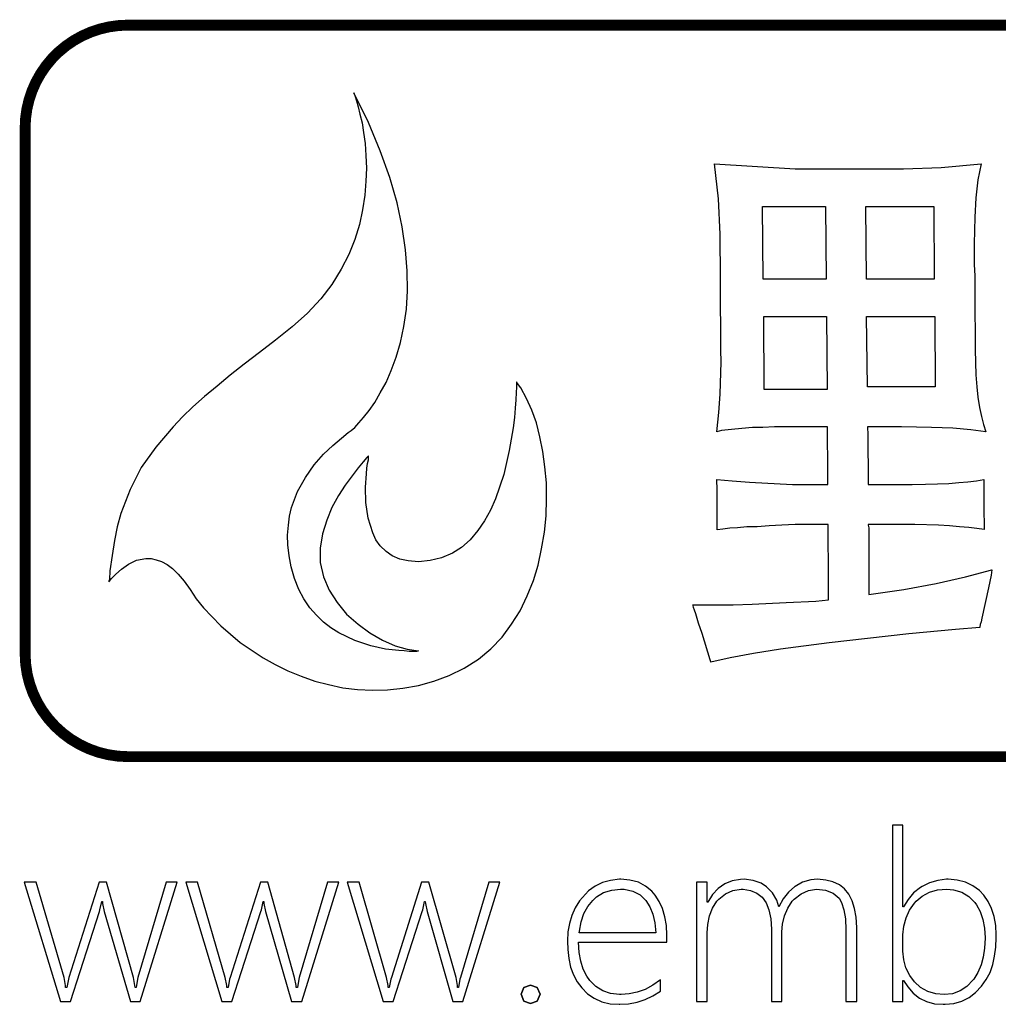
# Model space of a CAD drawing. Extents: x 0 to 150, y -8 to 100.
# Tile 4 of 12: x 14 to 23, y 41 to 50. Entities that reach past the tile are written whole.
import ezdxf

# ---------------------------------------------------------------- set-up
doc = ezdxf.new("R2010")
doc.units = 0
doc.layers.add('DXF', color=212, linetype='CONTINUOUS')

msp = doc.modelspace()

# ---------------------------------------------------------------- linework, layer by layer
at = {"layer": 'DXF', "const_width": 0.1016}
for points in [[(14.097, 49.4284, -0.414214), (15.05712, 50.38852)], [(14.097, 49.4284, -0.414214), (15.05712, 50.38852)], [(15.05712, 43.55338, -0.41265), (14.097, 44.5135)], [(15.05712, 43.55338, -0.41265), (14.097, 44.5135)]]:
    msp.add_lwpolyline(points, format="xyb", dxfattribs=at)
for points in [[(15.05712, 50.38852), (32.00654, 50.38852)], [(15.05712, 50.38852), (32.00654, 50.38852)], [(14.097, 44.5135), (14.097, 49.4284)], [(14.097, 44.5135), (14.097, 49.4284)], [(32.004, 43.55338), (15.05712, 43.55338)], [(32.004, 43.55338), (15.05712, 43.55338)]]:
    msp.add_lwpolyline(points, dxfattribs=at)
at = {"layer": 'DXF'}
for points in [[(15.36954, 45.3771), (15.42288, 45.34916), (15.47368, 45.31106), (15.52702, 45.25772), (15.5829, 45.19422), (15.63878, 45.11548), (15.69466, 45.02912), (15.76324, 44.9453), (15.83944, 44.86148), (15.92326, 44.77512), (16.10614, 44.62018), (16.3195, 44.47794), (16.43126, 44.41444), (16.55064, 44.35602), (16.6751, 44.30522), (16.8021, 44.2595), (16.93164, 44.22648), (17.06372, 44.196), (17.20088, 44.18076), (17.34058, 44.17314), (17.48282, 44.17822), (17.62506, 44.19346), (17.76984, 44.21886), (17.91462, 44.2595), (18.05686, 44.31284), (18.1991, 44.37888), (18.33118, 44.46524), (18.44548, 44.56176), (18.55216, 44.67098), (18.64106, 44.79036), (18.7198, 44.91736), (18.78584, 45.05706), (18.84426, 45.1993), (18.88744, 45.34408), (18.92046, 45.49648), (18.9484, 45.65142), (18.96364, 45.80382), (18.96618, 45.9613), (18.96618, 46.11116), (18.95094, 46.26102), (18.93316, 46.40326), (18.90522, 46.54042), (18.8722, 46.6725), (18.82902, 46.79188), (18.77822, 46.89856), (18.72742, 47.00016), (18.69694, 47.0408), (18.68932, 47.0535), (18.68678, 47.05604), (18.68678, 47.03826), (18.68678, 47.00524), (18.6817, 46.95698), (18.67916, 46.8884), (18.67408, 46.80966), (18.66646, 46.7233), (18.6563, 46.62678), (18.6182, 46.41342), (18.5674, 46.1899), (18.4912, 45.96384), (18.44294, 45.85716), (18.38706, 45.75556), (18.3261, 45.66666), (18.25498, 45.5803), (18.1737, 45.50918), (18.08734, 45.4533), (17.98574, 45.41266), (17.87906, 45.38472), (17.77238, 45.37456), (17.67586, 45.38218), (17.59712, 45.39996), (17.526, 45.43044), (17.46758, 45.47108), (17.41424, 45.52442), (17.3736, 45.5803), (17.34312, 45.6438), (17.29994, 45.78096), (17.27962, 45.92828), (17.27708, 46.07052), (17.2847, 46.19752), (17.28724, 46.24832), (17.29486, 46.29404), (17.30248, 46.32706), (17.30502, 46.35246), (17.30502, 46.36516), (17.28724, 46.34738), (17.25422, 46.30928), (17.20596, 46.2534), (17.15008, 46.1772), (17.08658, 46.09084), (17.02308, 45.99432), (16.96212, 45.88256), (16.91386, 45.76318), (16.87576, 45.63618), (16.8529, 45.50156), (16.8529, 45.36694), (16.88338, 45.23486), (16.93672, 45.10786), (17.01038, 44.99356), (17.09928, 44.88434), (17.20596, 44.79036), (17.31772, 44.70908), (17.43456, 44.6405), (17.55394, 44.5897), (17.6657, 44.55668), (17.77238, 44.54144), (17.76984, 44.54144), (17.75206, 44.53636), (17.72158, 44.53636), (17.68348, 44.53636), (17.63776, 44.54144), (17.58696, 44.54398), (17.4625, 44.55922), (17.32534, 44.5897), (17.17548, 44.63796), (17.02562, 44.70908), (16.95196, 44.75734), (16.88338, 44.81068), (16.81734, 44.87418), (16.75638, 44.9453), (16.7005, 45.02658), (16.65224, 45.11548), (16.6116, 45.21708), (16.58112, 45.3263), (16.56334, 45.43044), (16.55064, 45.53204), (16.5481, 45.62348), (16.55572, 45.71492), (16.56588, 45.80128), (16.58366, 45.88256), (16.63954, 46.03242), (16.71574, 46.16196), (16.79702, 46.2788), (16.88338, 46.3804), (16.97228, 46.46168), (17.05102, 46.53026), (17.11452, 46.58106), (17.14246, 46.60138), (17.17548, 46.62932), (17.21358, 46.6725), (17.25676, 46.7233), (17.3101, 46.7868), (17.36344, 46.863), (17.41424, 46.9519), (17.46758, 47.04842), (17.51584, 47.16018), (17.56156, 47.28464), (17.6022, 47.42434), (17.63268, 47.57166), (17.65808, 47.73422), (17.66824, 47.9044), (17.6657, 48.09236), (17.65046, 48.29048), (17.61998, 48.50384), (17.57172, 48.72736), (17.50314, 48.96358), (17.41424, 49.21504), (17.30248, 49.4792), (17.16786, 49.75606), (17.17802, 49.72304), (17.19326, 49.67986), (17.2085, 49.62652), (17.22374, 49.55794), (17.24406, 49.47666), (17.25676, 49.38522), (17.272, 49.28108), (17.27962, 49.17186), (17.2847, 49.05248), (17.27962, 48.93056), (17.26946, 48.79848), (17.24914, 48.66386), (17.2212, 48.5267), (17.17548, 48.387), (17.1196, 48.24476), (17.04848, 48.1076), (16.96212, 47.96536), (16.85798, 47.83074), (16.73352, 47.69612), (16.59128, 47.56912), (16.43634, 47.44466), (16.28648, 47.33036), (16.14424, 47.22114), (16.01216, 47.117), (15.89024, 47.0154), (15.7734, 46.91888), (15.66418, 46.82236), (15.56766, 46.72838), (15.47876, 46.6344), (15.3162, 46.44644), (15.18158, 46.25594), (15.07744, 46.0502), (15.03426, 45.93844), (14.99108, 45.82414), (14.95806, 45.70222), (14.93266, 45.57268), (14.9098, 45.43298), (14.88948, 45.2882), (14.8844, 45.20946), (14.87932, 45.19168), (14.87932, 45.1866), (14.8844, 45.19168), (14.90472, 45.21708), (14.94282, 45.25772), (14.99616, 45.30598), (15.0622, 45.3517), (15.1384, 45.3898), (15.22476, 45.40504), (15.27302, 45.40504), (15.32128, 45.39234)], [(15.32128, 45.39234), (15.36954, 45.3771), (15.42288, 45.34916), (15.47368, 45.31106), (15.52702, 45.25772), (15.5829, 45.19422), (15.63878, 45.11548), (15.69466, 45.02912), (15.76324, 44.9453), (15.83944, 44.86148), (15.92326, 44.77512), (16.10614, 44.62018), (16.3195, 44.47794), (16.43126, 44.41444), (16.55064, 44.35602), (16.6751, 44.30522), (16.8021, 44.2595), (16.93164, 44.22648), (17.06372, 44.196), (17.20088, 44.18076), (17.34058, 44.17314), (17.48282, 44.17822), (17.62506, 44.19346), (17.76984, 44.21886), (17.91462, 44.2595), (18.05686, 44.31284), (18.1991, 44.37888), (18.33118, 44.46524), (18.44548, 44.56176), (18.55216, 44.67098), (18.64106, 44.79036), (18.7198, 44.91736), (18.78584, 45.05706), (18.84426, 45.1993), (18.88744, 45.34408), (18.92046, 45.49648), (18.9484, 45.65142), (18.96364, 45.80382), (18.96618, 45.9613), (18.96618, 46.11116), (18.95094, 46.26102), (18.93316, 46.40326), (18.90522, 46.54042), (18.8722, 46.6725), (18.82902, 46.79188), (18.77822, 46.89856), (18.72742, 47.00016), (18.69694, 47.0408), (18.68932, 47.0535), (18.68678, 47.05604), (18.68678, 47.03826), (18.68678, 47.00524), (18.6817, 46.95698), (18.67916, 46.8884), (18.67408, 46.80966), (18.66646, 46.7233), (18.6563, 46.62678), (18.6182, 46.41342), (18.5674, 46.1899), (18.4912, 45.96384), (18.44294, 45.85716), (18.38706, 45.75556), (18.3261, 45.66666), (18.25498, 45.5803), (18.1737, 45.50918), (18.08734, 45.4533), (17.98574, 45.41266), (17.87906, 45.38472), (17.77238, 45.37456), (17.67586, 45.38218), (17.59712, 45.39996), (17.526, 45.43044), (17.46758, 45.47108), (17.41424, 45.52442), (17.3736, 45.5803), (17.34312, 45.6438), (17.29994, 45.78096), (17.27962, 45.92828), (17.27708, 46.07052), (17.2847, 46.19752), (17.28724, 46.24832), (17.29486, 46.29404), (17.30248, 46.32706), (17.30502, 46.35246), (17.30502, 46.36516), (17.28724, 46.34738), (17.25422, 46.30928), (17.20596, 46.2534), (17.15008, 46.1772), (17.08658, 46.09084), (17.02308, 45.99432), (16.96212, 45.88256), (16.91386, 45.76318), (16.87576, 45.63618), (16.8529, 45.50156), (16.8529, 45.36694), (16.88338, 45.23486), (16.93672, 45.10786), (17.01038, 44.99356), (17.09928, 44.88434), (17.20596, 44.79036), (17.31772, 44.70908), (17.43456, 44.6405), (17.55394, 44.5897), (17.6657, 44.55668), (17.77238, 44.54144), (17.76984, 44.54144), (17.75206, 44.53636), (17.72158, 44.53636), (17.68348, 44.53636), (17.63776, 44.54144), (17.58696, 44.54398), (17.4625, 44.55922), (17.32534, 44.5897), (17.17548, 44.63796), (17.02562, 44.70908), (16.95196, 44.75734), (16.88338, 44.81068), (16.81734, 44.87418), (16.75638, 44.9453), (16.7005, 45.02658), (16.65224, 45.11548), (16.6116, 45.21708), (16.58112, 45.3263), (16.56334, 45.43044), (16.55064, 45.53204), (16.5481, 45.62348), (16.55572, 45.71492), (16.56588, 45.80128), (16.58366, 45.88256), (16.63954, 46.03242), (16.71574, 46.16196), (16.79702, 46.2788), (16.88338, 46.3804), (16.97228, 46.46168), (17.05102, 46.53026), (17.11452, 46.58106), (17.14246, 46.60138), (17.17548, 46.62932), (17.21358, 46.6725), (17.25676, 46.7233), (17.3101, 46.7868), (17.36344, 46.863), (17.41424, 46.9519), (17.46758, 47.04842), (17.51584, 47.16018), (17.56156, 47.28464), (17.6022, 47.42434), (17.63268, 47.57166), (17.65808, 47.73422), (17.66824, 47.9044), (17.6657, 48.09236), (17.65046, 48.29048), (17.61998, 48.50384), (17.57172, 48.72736), (17.50314, 48.96358), (17.41424, 49.21504), (17.30248, 49.4792), (17.16786, 49.75606), (17.17802, 49.72304), (17.19326, 49.67986), (17.2085, 49.62652), (17.22374, 49.55794), (17.24406, 49.47666), (17.25676, 49.38522), (17.272, 49.28108), (17.27962, 49.17186), (17.2847, 49.05248), (17.27962, 48.93056), (17.26946, 48.79848), (17.24914, 48.66386), (17.2212, 48.5267), (17.17548, 48.387), (17.1196, 48.24476), (17.04848, 48.1076), (16.96212, 47.96536), (16.85798, 47.83074), (16.73352, 47.69612), (16.59128, 47.56912), (16.43634, 47.44466), (16.28648, 47.33036), (16.14424, 47.22114), (16.01216, 47.117), (15.89024, 47.0154), (15.7734, 46.91888), (15.66418, 46.82236), (15.56766, 46.72838), (15.47876, 46.6344), (15.3162, 46.44644), (15.18158, 46.25594), (15.07744, 46.0502), (15.03426, 45.93844), (14.99108, 45.82414), (14.95806, 45.70222), (14.93266, 45.57268), (14.9098, 45.43298), (14.88948, 45.2882), (14.8844, 45.20946), (14.87932, 45.19168), (14.87932, 45.1866), (14.8844, 45.19168), (14.90472, 45.21708), (14.94282, 45.25772), (14.99616, 45.30598), (15.0622, 45.3517), (15.1384, 45.3898), (15.22476, 45.40504), (15.27302, 45.40504)], [(20.50288, 44.43984), (20.49526, 44.45762), (20.41906, 44.704), (20.38604, 44.80052), (20.36064, 44.88688), (20.34794, 44.92244), (20.34032, 44.94784), (20.33778, 44.96562), (20.3327, 44.97324), (20.71116, 44.97324), (20.88642, 44.97832), (21.20392, 44.99356), (21.48078, 45.00626), (21.60016, 45.01896), (21.60016, 45.36948), (21.59762, 45.54982), (21.59762, 45.72254), (21.29028, 45.72254), (21.16328, 45.71492), (21.04644, 45.70984), (20.93468, 45.70222), (20.83816, 45.69968), (20.7518, 45.69206), (20.67814, 45.68698), (20.61464, 45.67936), (20.5613, 45.67174), (20.5613, 46.06798), (20.55876, 46.12132), (20.55876, 46.14418), (20.701, 46.13148), (20.86356, 46.11878), (21.26488, 46.09592), (21.59508, 46.09592), (21.59508, 46.36516), (21.59, 46.4693), (21.59, 46.6344), (21.09724, 46.6344), (20.98802, 46.62932), (20.8915, 46.62932), (20.7264, 46.61408), (20.60194, 46.60138), (20.55876, 46.58868), (20.57654, 46.76902), (20.58924, 46.9392), (20.5994, 47.244), (20.59432, 47.35068), (20.59432, 47.48276), (20.59178, 47.8536), (20.59178, 48.1584), (20.58924, 48.2981), (20.58924, 48.43526), (20.574, 48.76546), (20.5359, 49.09312), (21.28774, 49.04486), (22.3012, 49.04486), (22.65426, 49.05756), (23.0251, 49.09312), (22.99462, 48.94326), (22.97684, 48.77562), (22.96668, 48.59274), (22.9616, 48.34636), (22.9616, 48.15078), (22.96668, 48.04664), (22.96668, 47.6885), (22.96922, 47.53864), (22.96922, 47.3583), (22.9743, 47.23638), (22.97684, 47.11954), (22.98446, 47.01032), (22.99462, 46.91126), (23.00986, 46.81728), (23.03018, 46.73092), (23.04796, 46.65726), (23.07082, 46.58868), (22.92858, 46.60646), (22.76094, 46.6217), (22.56282, 46.62932), (22.28088, 46.6344), (21.96338, 46.6344), (21.96338, 46.61154), (21.96846, 46.58614), (21.971, 46.09592), (22.38248, 46.09592), (22.50694, 46.09846), (22.6187, 46.10354), (22.72284, 46.10608), (22.81682, 46.1137), (22.90318, 46.12132), (22.98192, 46.13148), (23.0505, 46.14418), (23.0505, 45.8216), (23.05558, 45.74794), (23.05558, 45.67682), (22.98446, 45.68444), (22.9108, 45.6946), (22.82444, 45.70222), (22.73046, 45.70984), (22.62886, 45.71492), (22.40534, 45.72254), (21.971, 45.72254), (21.971, 45.71492), (21.97608, 45.69206), (21.97862, 45.06722), (22.30374, 45.11548), (22.606, 45.17136), (22.88032, 45.23232), (23.1267, 45.29836), (23.11908, 45.2501), (23.09368, 45.13072), (23.03272, 44.84624), (23.0251, 44.81322), (23.01748, 44.78782), (23.01494, 44.7675), (23.01494, 44.75988), (22.78634, 44.7421), (22.352, 44.70146), (21.96338, 44.65828), (21.60778, 44.61764), (21.15312, 44.55922), (20.89912, 44.51858), (20.68068, 44.4754), (20.50288, 44.43476)], [(20.50288, 44.43476), (20.50288, 44.43984), (20.49526, 44.45762), (20.41906, 44.704), (20.38604, 44.80052), (20.36064, 44.88688), (20.34794, 44.92244), (20.34032, 44.94784), (20.33778, 44.96562), (20.3327, 44.97324), (20.71116, 44.97324), (20.88642, 44.97832), (21.20392, 44.99356), (21.48078, 45.00626), (21.60016, 45.01896), (21.60016, 45.36948), (21.59762, 45.54982), (21.59762, 45.72254), (21.29028, 45.72254), (21.16328, 45.71492), (21.04644, 45.70984), (20.93468, 45.70222), (20.83816, 45.69968), (20.7518, 45.69206), (20.67814, 45.68698), (20.61464, 45.67936), (20.5613, 45.67174), (20.5613, 46.06798), (20.55876, 46.12132), (20.55876, 46.14418), (20.701, 46.13148), (20.86356, 46.11878), (21.26488, 46.09592), (21.59508, 46.09592), (21.59508, 46.36516), (21.59, 46.4693), (21.59, 46.6344), (21.09724, 46.6344), (20.98802, 46.62932), (20.8915, 46.62932), (20.7264, 46.61408), (20.60194, 46.60138), (20.55876, 46.58868), (20.57654, 46.76902), (20.58924, 46.9392), (20.5994, 47.244), (20.59432, 47.35068), (20.59432, 47.48276), (20.59178, 47.8536), (20.59178, 48.1584), (20.58924, 48.2981), (20.58924, 48.43526), (20.574, 48.76546), (20.5359, 49.09312), (21.28774, 49.04486), (22.3012, 49.04486), (22.65426, 49.05756), (23.0251, 49.09312), (22.99462, 48.94326), (22.97684, 48.77562), (22.96668, 48.59274), (22.9616, 48.34636), (22.9616, 48.15078), (22.96668, 48.04664), (22.96668, 47.6885), (22.96922, 47.53864), (22.96922, 47.3583), (22.9743, 47.23638), (22.97684, 47.11954), (22.98446, 47.01032), (22.99462, 46.91126), (23.00986, 46.81728), (23.03018, 46.73092), (23.04796, 46.65726), (23.07082, 46.58868), (22.92858, 46.60646), (22.76094, 46.6217), (22.56282, 46.62932), (22.28088, 46.6344), (21.96338, 46.6344), (21.96338, 46.61154), (21.96846, 46.58614), (21.971, 46.09592), (22.38248, 46.09592), (22.50694, 46.09846), (22.6187, 46.10354), (22.72284, 46.10608), (22.81682, 46.1137), (22.90318, 46.12132), (22.98192, 46.13148), (23.0505, 46.14418), (23.0505, 45.8216), (23.05558, 45.74794), (23.05558, 45.67682), (22.98446, 45.68444), (22.9108, 45.6946), (22.82444, 45.70222), (22.73046, 45.70984), (22.62886, 45.71492), (22.40534, 45.72254), (21.971, 45.72254), (21.971, 45.71492), (21.97608, 45.69206), (21.97862, 45.06722), (22.30374, 45.11548), (22.606, 45.17136), (22.88032, 45.23232), (23.1267, 45.29836), (23.11908, 45.2501), (23.09368, 45.13072), (23.03272, 44.84624), (23.0251, 44.81322), (23.01748, 44.78782), (23.01494, 44.7675), (23.01494, 44.75988), (22.78634, 44.7421), (22.352, 44.70146), (21.96338, 44.65828), (21.60778, 44.61764), (21.15312, 44.55922), (20.89912, 44.51858), (20.68068, 44.4754)], [(20.99056, 48.01616), (20.98548, 48.69434), (21.57222, 48.69434), (21.57984, 48.01616)], [(21.57984, 48.01616), (20.99056, 48.01616), (20.98548, 48.69434), (21.57222, 48.69434)], [(21.95576, 48.01616), (21.94814, 48.69434), (22.58568, 48.69434), (22.58822, 48.01616)], [(22.58822, 48.01616), (21.95576, 48.01616), (21.94814, 48.69434), (22.58568, 48.69434)], [(20.99818, 46.98492), (20.99564, 47.66564), (21.58238, 47.66564), (21.58746, 46.98492)], [(21.58746, 46.98492), (20.99818, 46.98492), (20.99564, 47.66564), (21.58238, 47.66564)], [(21.96338, 47.00778), (21.95576, 47.66564), (22.5933, 47.66564), (22.59584, 47.00778)], [(22.59584, 47.00778), (21.96338, 47.00778), (21.95576, 47.66564), (22.5933, 47.66564)], [(22.29612, 41.26484), (22.29612, 41.46296), (22.3012, 41.46296), (22.34184, 41.402), (22.39264, 41.34358), (22.45106, 41.29786), (22.5171, 41.26484), (22.59076, 41.24452), (22.67204, 41.23944), (22.68982, 41.23944), (22.7711, 41.24706), (22.84476, 41.26992), (22.91334, 41.30294), (22.9743, 41.3512), (23.03018, 41.40962), (23.07336, 41.47058), (23.10892, 41.53662), (23.13432, 41.61028), (23.1521, 41.68902), (23.1648, 41.77284), (23.16734, 41.86428), (23.16734, 41.88714), (23.16226, 41.97604), (23.14702, 42.05986), (23.12416, 42.13352), (23.09114, 42.19956), (23.0505, 42.26052), (23.00986, 42.3037), (22.9489, 42.34688), (22.88032, 42.3799), (22.80158, 42.40022), (22.71776, 42.40784), (22.70252, 42.40784), (22.62124, 42.39768), (22.54504, 42.37482), (22.47392, 42.33926), (22.45868, 42.33164), (22.39518, 42.28084), (22.34438, 42.21988), (22.3012, 42.14876), (22.29612, 42.14876), (22.29612, 42.9133), (22.19706, 42.9133), (22.19706, 41.26484)], [(22.19706, 41.26484), (22.29612, 41.26484), (22.29612, 41.46296), (22.3012, 41.46296), (22.34184, 41.402), (22.39264, 41.34358), (22.45106, 41.29786), (22.5171, 41.26484), (22.59076, 41.24452), (22.67204, 41.23944), (22.68982, 41.23944), (22.7711, 41.24706), (22.84476, 41.26992), (22.91334, 41.30294), (22.9743, 41.3512), (23.03018, 41.40962), (23.07336, 41.47058), (23.10892, 41.53662), (23.13432, 41.61028), (23.1521, 41.68902), (23.1648, 41.77284), (23.16734, 41.86428), (23.16734, 41.88714), (23.16226, 41.97604), (23.14702, 42.05986), (23.12416, 42.13352), (23.09114, 42.19956), (23.0505, 42.26052), (23.00986, 42.3037), (22.9489, 42.34688), (22.88032, 42.3799), (22.80158, 42.40022), (22.71776, 42.40784), (22.70252, 42.40784), (22.62124, 42.39768), (22.54504, 42.37482), (22.47392, 42.33926), (22.45868, 42.33164), (22.39518, 42.28084), (22.34438, 42.21988), (22.3012, 42.14876), (22.29612, 42.14876), (22.29612, 42.9133), (22.19706, 42.9133)], [(14.46022, 41.4909), (14.20114, 42.3799), (14.08938, 42.3799), (14.4272, 41.26484), (14.52118, 41.26484), (14.79296, 42.10812), (14.7955, 42.12336), (14.81328, 42.19956), (14.8209, 42.19956), (14.8209, 42.18178), (14.83614, 42.10558), (15.07998, 41.26484), (15.17142, 41.26484), (15.51686, 42.3799), (15.41272, 42.3799), (15.1511, 41.4909), (15.14602, 41.47312), (15.13332, 41.39692), (15.12316, 41.39692), (15.12062, 41.4147), (15.10792, 41.4909), (14.85646, 42.3799), (14.78788, 42.3799), (14.50594, 41.4909), (14.50086, 41.47312), (14.48562, 41.39692), (14.47546, 41.39692), (14.47292, 41.4147)], [(14.47292, 41.4147), (14.46022, 41.4909), (14.20114, 42.3799), (14.08938, 42.3799), (14.4272, 41.26484), (14.52118, 41.26484), (14.79296, 42.10812), (14.7955, 42.12336), (14.81328, 42.19956), (14.8209, 42.19956), (14.8209, 42.18178), (14.83614, 42.10558), (15.07998, 41.26484), (15.17142, 41.26484), (15.51686, 42.3799), (15.41272, 42.3799), (15.1511, 41.4909), (15.14602, 41.47312), (15.13332, 41.39692), (15.12316, 41.39692), (15.12062, 41.4147), (15.10792, 41.4909), (14.85646, 42.3799), (14.78788, 42.3799), (14.50594, 41.4909), (14.50086, 41.47312), (14.48562, 41.39692), (14.47546, 41.39692)], [(15.96644, 41.4909), (15.70736, 42.3799), (15.59814, 42.3799), (15.93342, 41.26484), (16.0274, 41.26484), (16.29918, 42.10812), (16.30426, 42.12336), (16.3195, 42.19956), (16.32712, 42.19956), (16.32712, 42.18178), (16.34236, 42.10558), (16.5862, 41.26484), (16.68018, 41.26484), (17.02562, 42.3799), (16.92148, 42.3799), (16.65732, 41.4909), (16.65224, 41.47312), (16.63954, 41.39692), (16.62938, 41.39692), (16.62938, 41.4147), (16.61414, 41.4909), (16.36268, 42.3799), (16.2941, 42.3799), (16.01216, 41.4909), (16.00708, 41.47312), (15.99184, 41.39692), (15.98168, 41.39692), (15.98168, 41.4147)], [(15.98168, 41.4147), (15.96644, 41.4909), (15.70736, 42.3799), (15.59814, 42.3799), (15.93342, 41.26484), (16.0274, 41.26484), (16.29918, 42.10812), (16.30426, 42.12336), (16.3195, 42.19956), (16.32712, 42.19956), (16.32712, 42.18178), (16.34236, 42.10558), (16.5862, 41.26484), (16.68018, 41.26484), (17.02562, 42.3799), (16.92148, 42.3799), (16.65732, 41.4909), (16.65224, 41.47312), (16.63954, 41.39692), (16.62938, 41.39692), (16.62938, 41.4147), (16.61414, 41.4909), (16.36268, 42.3799), (16.2941, 42.3799), (16.01216, 41.4909), (16.00708, 41.47312), (15.99184, 41.39692), (15.98168, 41.39692)], [(17.47266, 41.4909), (17.21612, 42.3799), (17.10436, 42.3799), (17.43964, 41.26484), (17.53362, 41.26484), (17.8054, 42.10812), (17.81048, 42.12336), (17.82826, 42.19956), (17.83334, 42.19956), (17.83588, 42.18178), (17.85112, 42.10558), (18.09242, 41.26484), (18.1864, 41.26484), (18.53184, 42.3799), (18.4277, 42.3799), (18.16354, 41.4909), (18.15846, 41.47312), (18.14576, 41.39692), (18.1356, 41.39692), (18.1356, 41.4147), (18.1229, 41.4909), (17.8689, 42.3799), (17.80032, 42.3799), (17.51838, 41.4909), (17.5133, 41.47312), (17.49806, 41.39692), (17.4879, 41.39692), (17.4879, 41.4147)], [(17.4879, 41.4147), (17.47266, 41.4909), (17.21612, 42.3799), (17.10436, 42.3799), (17.43964, 41.26484), (17.53362, 41.26484), (17.8054, 42.10812), (17.81048, 42.12336), (17.82826, 42.19956), (17.83334, 42.19956), (17.83588, 42.18178), (17.85112, 42.10558), (18.09242, 41.26484), (18.1864, 41.26484), (18.53184, 42.3799), (18.4277, 42.3799), (18.16354, 41.4909), (18.15846, 41.47312), (18.14576, 41.39692), (18.1356, 41.39692), (18.1356, 41.4147), (18.1229, 41.4909), (17.8689, 42.3799), (17.80032, 42.3799), (17.51838, 41.4909), (17.5133, 41.47312), (17.49806, 41.39692), (17.4879, 41.39692)], [(19.64944, 41.33088), (19.56562, 41.34104), (19.49196, 41.3639), (19.42846, 41.40454), (19.37258, 41.46042), (19.3421, 41.5036), (19.30908, 41.5671), (19.28622, 41.6433), (19.27098, 41.72458), (19.2659, 41.81856), (20.0914, 41.81856), (20.0914, 41.86428), (20.0914, 41.8846), (20.08632, 41.97604), (20.07108, 42.05732), (20.05076, 42.13352), (20.02028, 42.19956), (19.98218, 42.26052), (19.94916, 42.29608), (19.89074, 42.34434), (19.8247, 42.3799), (19.74596, 42.40022), (19.66214, 42.40784), (19.6469, 42.40784), (19.56308, 42.39768), (19.48942, 42.37736), (19.42084, 42.3418), (19.35734, 42.29862), (19.30146, 42.23766), (19.27606, 42.20718), (19.23542, 42.14114), (19.2024, 42.07002), (19.18208, 41.99382), (19.16684, 41.91508), (19.16176, 41.82872), (19.1643, 41.75252), (19.17446, 41.66616), (19.19224, 41.58742), (19.22018, 41.51376), (19.2532, 41.45026), (19.29638, 41.39438), (19.34972, 41.3385), (19.41322, 41.29532), (19.48434, 41.2623), (19.56054, 41.24452), (19.64436, 41.23944), (19.65198, 41.23944), (19.73326, 41.24452), (19.812, 41.25976), (19.8882, 41.28516), (19.95932, 41.31818), (20.03044, 41.36136), (20.03044, 41.46804), (19.95932, 41.41978), (19.8882, 41.37914), (19.81454, 41.35374), (19.73834, 41.33596), (19.66468, 41.33088)], [(19.66468, 41.33088), (19.64944, 41.33088), (19.56562, 41.34104), (19.49196, 41.3639), (19.42846, 41.40454), (19.37258, 41.46042), (19.3421, 41.5036), (19.30908, 41.5671), (19.28622, 41.6433), (19.27098, 41.72458), (19.2659, 41.81856), (20.0914, 41.81856), (20.0914, 41.86428), (20.0914, 41.8846), (20.08632, 41.97604), (20.07108, 42.05732), (20.05076, 42.13352), (20.02028, 42.19956), (19.98218, 42.26052), (19.94916, 42.29608), (19.89074, 42.34434), (19.8247, 42.3799), (19.74596, 42.40022), (19.66214, 42.40784), (19.6469, 42.40784), (19.56308, 42.39768), (19.48942, 42.37736), (19.42084, 42.3418), (19.35734, 42.29862), (19.30146, 42.23766), (19.27606, 42.20718), (19.23542, 42.14114), (19.2024, 42.07002), (19.18208, 41.99382), (19.16684, 41.91508), (19.16176, 41.82872), (19.1643, 41.75252), (19.17446, 41.66616), (19.19224, 41.58742), (19.22018, 41.51376), (19.2532, 41.45026), (19.29638, 41.39438), (19.34972, 41.3385), (19.41322, 41.29532), (19.48434, 41.2623), (19.56054, 41.24452), (19.64436, 41.23944), (19.65198, 41.23944), (19.73326, 41.24452), (19.812, 41.25976), (19.8882, 41.28516), (19.95932, 41.31818), (20.03044, 41.36136), (20.03044, 41.46804), (19.95932, 41.41978), (19.8882, 41.37914), (19.81454, 41.35374), (19.73834, 41.33596)], [(20.9804, 42.2402), (21.0185, 42.18686), (21.0439, 42.12082), (21.06168, 42.03954), (21.06676, 41.94302), (21.06676, 41.26484), (21.16582, 41.26484), (21.16582, 41.91762), (21.1709, 41.98874), (21.18868, 42.06748), (21.21916, 42.1386), (21.26234, 42.2021), (21.28012, 42.22242), (21.34362, 42.27322), (21.41474, 42.3037), (21.4884, 42.31386), (21.57222, 42.30624), (21.64334, 42.2783), (21.69922, 42.23004), (21.72208, 42.1894), (21.74494, 42.12082), (21.76018, 42.037), (21.76272, 41.9354), (21.76272, 41.26484), (21.86432, 41.26484), (21.86432, 41.95318), (21.86432, 41.95826), (21.85924, 42.05224), (21.844, 42.13606), (21.82114, 42.20718), (21.79066, 42.26814), (21.75002, 42.31894), (21.70176, 42.35704), (21.6408, 42.38498), (21.57476, 42.40022), (21.49856, 42.40784), (21.43506, 42.40276), (21.35886, 42.3799), (21.28774, 42.33926), (21.2852, 42.33926), (21.22678, 42.28846), (21.17852, 42.22496), (21.13788, 42.1513), (21.11756, 42.21226), (21.07692, 42.28084), (21.02104, 42.33672), (20.97024, 42.37228), (20.89658, 42.39768), (20.81276, 42.40784), (20.7772, 42.4053), (20.701, 42.3926), (20.63242, 42.36466), (20.57146, 42.32148), (20.51812, 42.2656), (20.4724, 42.19448), (20.46732, 42.19448), (20.46732, 42.3799), (20.36826, 42.3799), (20.36826, 41.26484), (20.46732, 41.26484), (20.46732, 41.90746), (20.4724, 41.9862), (20.48764, 42.06748), (20.51812, 42.1386), (20.55876, 42.2021), (20.57654, 42.22242), (20.6375, 42.27322), (20.70608, 42.3037), (20.78482, 42.31386), (20.8026, 42.31386), (20.87118, 42.3037), (20.93214, 42.2783)], [(20.93214, 42.2783), (20.9804, 42.2402), (21.0185, 42.18686), (21.0439, 42.12082), (21.06168, 42.03954), (21.06676, 41.94302), (21.06676, 41.26484), (21.16582, 41.26484), (21.16582, 41.91762), (21.1709, 41.98874), (21.18868, 42.06748), (21.21916, 42.1386), (21.26234, 42.2021), (21.28012, 42.22242), (21.34362, 42.27322), (21.41474, 42.3037), (21.4884, 42.31386), (21.57222, 42.30624), (21.64334, 42.2783), (21.69922, 42.23004), (21.72208, 42.1894), (21.74494, 42.12082), (21.76018, 42.037), (21.76272, 41.9354), (21.76272, 41.26484), (21.86432, 41.26484), (21.86432, 41.95318), (21.86432, 41.95826), (21.85924, 42.05224), (21.844, 42.13606), (21.82114, 42.20718), (21.79066, 42.26814), (21.75002, 42.31894), (21.70176, 42.35704), (21.6408, 42.38498), (21.57476, 42.40022), (21.49856, 42.40784), (21.43506, 42.40276), (21.35886, 42.3799), (21.28774, 42.33926), (21.2852, 42.33926), (21.22678, 42.28846), (21.17852, 42.22496), (21.13788, 42.1513), (21.11756, 42.21226), (21.07692, 42.28084), (21.02104, 42.33672), (20.97024, 42.37228), (20.89658, 42.39768), (20.81276, 42.40784), (20.7772, 42.4053), (20.701, 42.3926), (20.63242, 42.36466), (20.57146, 42.32148), (20.51812, 42.2656), (20.4724, 42.19448), (20.46732, 42.19448), (20.46732, 42.3799), (20.36826, 42.3799), (20.36826, 41.26484), (20.46732, 41.26484), (20.46732, 41.90746), (20.4724, 41.9862), (20.48764, 42.06748), (20.51812, 42.1386), (20.55876, 42.2021), (20.57654, 42.22242), (20.6375, 42.27322), (20.70608, 42.3037), (20.78482, 42.31386), (20.8026, 42.31386), (20.87118, 42.3037)], [(19.3167, 42.0878), (19.35226, 42.15384), (19.39798, 42.20972), (19.43354, 42.24274), (19.49958, 42.28338), (19.57578, 42.30624), (19.65706, 42.31386), (19.69262, 42.31386), (19.77136, 42.29608), (19.83994, 42.26306), (19.89328, 42.20972), (19.93138, 42.1513), (19.95932, 42.08272), (19.9771, 42.00144), (19.98726, 41.90746), (19.27098, 41.90746), (19.27352, 41.9227), (19.2913, 42.00906)], [(19.2913, 42.00906), (19.3167, 42.0878), (19.35226, 42.15384), (19.39798, 42.20972), (19.43354, 42.24274), (19.49958, 42.28338), (19.57578, 42.30624), (19.65706, 42.31386), (19.69262, 42.31386), (19.77136, 42.29608), (19.83994, 42.26306), (19.89328, 42.20972), (19.93138, 42.1513), (19.95932, 42.08272), (19.9771, 42.00144), (19.98726, 41.90746), (19.27098, 41.90746), (19.27352, 41.9227)], [(22.5425, 42.28592), (22.6187, 42.30878), (22.70506, 42.31386), (22.76856, 42.30878), (22.84476, 42.28846), (22.9108, 42.24782), (22.96668, 42.19194), (22.98192, 42.16908), (23.01748, 42.10558), (23.04288, 42.03192), (23.05812, 41.95064), (23.0632, 41.86174), (23.0632, 41.85666), (23.05812, 41.76522), (23.04542, 41.6814), (23.0251, 41.60774), (22.99462, 41.53662), (22.95652, 41.47566), (22.95144, 41.46804), (22.89302, 41.40708), (22.82952, 41.3639), (22.7584, 41.3385), (22.67966, 41.33088), (22.60346, 41.33596), (22.52726, 41.35882), (22.46122, 41.39692), (22.4028, 41.45026), (22.35962, 41.50868), (22.32406, 41.5798), (22.30374, 41.656), (22.29612, 41.73728), (22.29612, 41.88968), (22.30374, 41.97096), (22.3266, 42.04716), (22.35708, 42.11828), (22.4028, 42.18432), (22.41804, 42.2021), (22.47646, 42.25036)], [(22.47646, 42.25036), (22.5425, 42.28592), (22.6187, 42.30878), (22.70506, 42.31386), (22.76856, 42.30878), (22.84476, 42.28846), (22.9108, 42.24782), (22.96668, 42.19194), (22.98192, 42.16908), (23.01748, 42.10558), (23.04288, 42.03192), (23.05812, 41.95064), (23.0632, 41.86174), (23.0632, 41.85666), (23.05812, 41.76522), (23.04542, 41.6814), (23.0251, 41.60774), (22.99462, 41.53662), (22.95652, 41.47566), (22.95144, 41.46804), (22.89302, 41.40708), (22.82952, 41.3639), (22.7584, 41.3385), (22.67966, 41.33088), (22.60346, 41.33596), (22.52726, 41.35882), (22.46122, 41.39692), (22.4028, 41.45026), (22.35962, 41.50868), (22.32406, 41.5798), (22.30374, 41.656), (22.29612, 41.73728), (22.29612, 41.87698), (22.29612, 41.88968), (22.30374, 41.97096), (22.3266, 42.04716), (22.35708, 42.11828), (22.4028, 42.18432), (22.41804, 42.2021)], [(18.87982, 41.26992), (18.90776, 41.33342), (18.87982, 41.39692), (18.81632, 41.41978), (18.75536, 41.39692), (18.72996, 41.33342), (18.75536, 41.26992), (18.81632, 41.24706)]]:
    msp.add_lwpolyline(points, close=True, dxfattribs=at)
for points in [[(23.12162, 45.29836), (23.1267, 45.29836)], [(23.12162, 45.29836), (23.1267, 45.29836)], [(18.75536, 41.39692), (18.81632, 41.41978)], [(18.81632, 41.41978), (18.87982, 41.39692)], [(18.72996, 41.33342), (18.75536, 41.39692)], [(18.75536, 41.26992), (18.72996, 41.33342)], [(18.87982, 41.39692), (18.90776, 41.33342)], [(18.90776, 41.33342), (18.87982, 41.26992)], [(18.81632, 41.24706), (18.75536, 41.26992)], [(18.87982, 41.26992), (18.81632, 41.24706)]]:
    msp.add_lwpolyline(points, dxfattribs=at)

doc.saveas('drawing.dxf')
